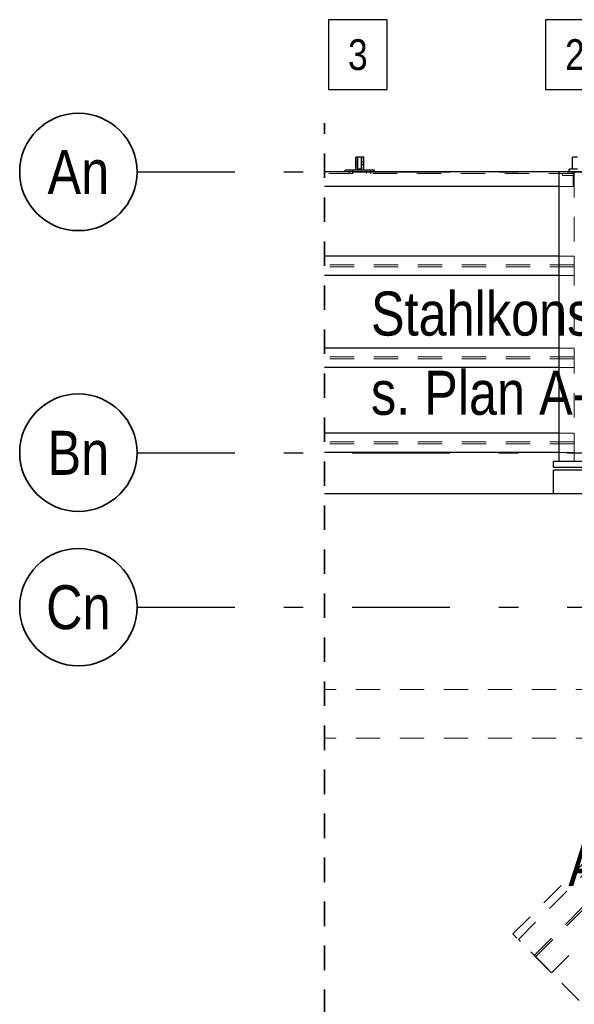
# Model space of a CAD drawing. Header units: millimetres. Extents: x -39 to 84, y 0 to 66.
# Tile 22 of 92: x -25.95 to -23.11, y 32.67 to 37.7. Entities that reach past the tile are written whole.
import ezdxf
from ezdxf.enums import TextEntityAlignment as Align

# ---------------------------------------------------------------- set-up
doc = ezdxf.new("R2010")
doc.units = ezdxf.units.MM
doc.linetypes.add('DASHDOTX2', pattern=[2, 1, -0.5, 0, -0.5])
doc.linetypes.add('HIDDEN', pattern=[0.375, 0.25, -0.125])
doc.layers.add('Achsen', color=7, linetype='Continuous', lineweight=20)
doc.styles.add('Arial Narrow', font='ARIALN.TTF')

msp = doc.modelspace()

# ---------------------------------------------------------------- linework, layer by layer
at = {"color": 2, "linetype": 'HIDDEN', "lineweight": 35, "ltscale": 0.5}
msp.add_line((-24.3870486, 23.6159084), (-24.3870486, 37.1707536), dxfattribs=at)
at = {"color": 6, "linetype": 'HIDDEN', "lineweight": 13, "ltscale": 0.5}
for p, q in [((-24.2181117, 36.9722736), (-24.2281117, 36.9722736)), ((-24.2181117, 36.9592336), (-24.2281117, 36.9592336)), ((-24.1871117, 36.9722736), (-24.1971117, 36.9722736)), ((-24.1871117, 36.9592336), (-24.1971117, 36.9592336)), ((-23.1155502, 36.9122536), (-24.3870486, 36.9122536)), ((-24.2621117, 36.9207536), (-24.2621117, 36.9307536)), ((-24.2621117, 36.9122536), (-24.2621117, 36.9207536)), ((-24.2431117, 36.9207536), (-24.2431117, 36.9307536)), ((-24.2431117, 36.9122536), (-24.2431117, 36.9207536)), ((-24.1721117, 36.9207536), (-24.1721117, 36.9307536)), ((-24.1721117, 36.9122536), (-24.1721117, 36.9207536)), ((-24.1531117, 36.9207536), (-24.1531117, 36.9307536)), ((-24.1531117, 36.9122536), (-24.1531117, 36.9207536)), ((-23.1705502, 36.9022536), (-23.1705502, 36.9122536)), ((-23.1105502, 36.9022536), (-23.1705502, 36.9022536)), ((-23.1155502, 36.8457536), (-23.1155502, 36.9207536)), ((-23.1105502, 36.9122536), (-23.1155502, 36.9122536)), ((-23.1111136, 35.4409035), (-23.1111136, 36.9207536)), ((-23.1105502, 36.9022536), (-23.1105502, 36.9122536)), ((-23.1155502, 36.8457536), (-23.1873636, 36.8457536)), ((-23.1105502, 36.4464035), (-24.3870486, 36.4464035)), ((-23.1105502, 36.4909035), (-23.1873636, 36.4909035)), ((-23.1105502, 36.3909035), (-23.1105502, 36.4909035)), ((-23.1105502, 36.4354035), (-24.3870486, 36.4354035)), ((-23.1105502, 36.3909035), (-23.1873636, 36.3909035)), ((-23.1105502, 36.0209035), (-23.1873636, 36.0209035)), ((-23.1105502, 35.9209035), (-23.1105502, 36.0209035)), ((-23.1105502, 35.9764035), (-24.3870486, 35.9764035)), ((-23.1105502, 35.9654035), (-24.3870486, 35.9654035)), ((-23.1105502, 35.9209035), (-23.1873636, 35.9209035)), ((-23.1105502, 35.5414035), (-24.3870486, 35.5414035)), ((-23.1105502, 35.5859035), (-23.1873636, 35.5859035)), ((-23.1105502, 35.4859035), (-23.1105502, 35.5859035)), ((-23.1105502, 35.5304035), (-24.3870486, 35.5304035)), ((-23.1105502, 35.4859035), (-23.1873636, 35.4859035)), ((-23.3964665, 32.9967604), (-21.1479004, 35.2458446)), ((-23.3151398, 32.9154525), (-20.9852659, 35.2458634)), ((-23.3080679, 32.9083823), (-20.9711237, 35.245865)), ((-23.2267413, 32.8270743), (-20.8084892, 35.2458838)), ((-21.6274257, 34.2758999), (-24.3870486, 34.2758999)), ((-21.6274257, 34.0258999), (-24.3870486, 34.0258999)), ((-23.4250133, 33.0253626), (-22.4244738, 34.0259021)), ((-23.085602, 32.6859514), (-23.4250133, 33.0253626)), ((-23.2267413, 32.8270743), (-23.3964665, 32.9967604))]:
    msp.add_line(p, q, dxfattribs=at)
at = {"color": 3, "linetype": 'Continuous', "lineweight": 25}
for p, q in [((-24.2181117, 36.9307536), (-24.2281117, 36.9307536)), ((-24.1871117, 36.9307536), (-24.1971117, 36.9307536))]:
    msp.add_line(p, q, dxfattribs=at)
at = {"layer": 'Achsen', "color": 3, "linetype": 'Continuous', "lineweight": 25}
for p, q in [((-24.067917, 37.6992713), (-24.367142, 37.6992713)), ((-24.367142, 37.6992713), (-24.367142, 37.3417713)), ((-24.067917, 37.3417713), (-24.067917, 37.6992713)), ((-22.9582985, 37.6992713), (-23.2575235, 37.6992713)), ((-23.2575235, 37.6992713), (-23.2575235, 37.3417713)), ((-24.367142, 37.3417713), (-24.067917, 37.3417713)), ((-23.2575235, 37.3417713), (-22.9582985, 37.3417713)), ((-24.2281117, 36.9307536), (-24.2281117, 36.9957536)), ((-24.2181117, 36.9957536), (-24.2281117, 36.9957536)), ((-24.2181117, 36.9307536), (-24.2181117, 36.9957536)), ((-24.2176117, 36.9357536), (-24.2176117, 36.9957536)), ((-24.1976117, 36.9957536), (-24.2176117, 36.9957536)), ((-24.1976117, 36.9357536), (-24.1976117, 36.9957536)), ((-24.1971117, 36.9307536), (-24.1971117, 36.9957536)), ((-24.1871117, 36.9957536), (-24.1971117, 36.9957536)), ((-24.1871117, 36.9307536), (-24.1871117, 36.9957536)), ((-23.1195117, 36.9357536), (-23.1195117, 36.9957536)), ((-23.0945117, 36.9957536), (-23.1195117, 36.9957536)), ((-23.1873636, 36.9207536), (-24.3870486, 36.9207536)), ((-24.2826117, 36.9207536), (-24.2826117, 36.9307536)), ((-24.2281117, 36.9307536), (-24.2826117, 36.9307536)), ((-24.1971117, 36.9307536), (-24.2181117, 36.9307536)), ((-24.1976117, 36.9357536), (-24.2176117, 36.9357536)), ((-24.1326117, 36.9307536), (-24.1871117, 36.9307536)), ((-24.1326117, 36.9207536), (-24.1326117, 36.9307536)), ((-23.1873636, 35.4409035), (-23.1873636, 36.9207536)), ((-23.0273636, 36.9207536), (-23.1873636, 36.9207536)), ((-23.1370117, 36.9207536), (-23.1370117, 36.9357536)), ((-23.1195117, 36.9357536), (-23.1370117, 36.9357536)), ((-23.0945117, 36.9357536), (-23.1195117, 36.9357536)), ((-23.1873636, 36.8457536), (-24.3870486, 36.8457536)), ((-23.1873636, 36.4909035), (-24.3870486, 36.4909035)), ((-23.1873636, 36.3909035), (-24.3870486, 36.3909035)), ((-23.1873636, 36.0209035), (-24.3870486, 36.0209035)), ((-23.1873636, 35.9209035), (-24.3870486, 35.9209035)), ((-23.1873636, 35.5859035), (-24.3870486, 35.5859035)), ((-23.1873636, 35.4859035), (-24.3870486, 35.4859035)), ((-23.2173636, 35.4109035), (-23.2173636, 35.4409035)), ((-23.1873636, 35.4409035), (-23.2173636, 35.4409035)), ((-23.0273636, 35.4409035), (-23.1873636, 35.4409035)), ((-22.9973636, 35.4109035), (-23.2173636, 35.4109035)), ((-23.2173636, 35.2759035), (-23.2173636, 35.3959035)), ((-22.9973636, 35.3959035), (-23.2173636, 35.3959035)), ((-20.6370713, 35.2759028), (-24.3870486, 35.2759028))]:
    msp.add_line(p, q, dxfattribs=at)
at = {"layer": 'Achsen', "color": 3, "linetype": 'DASHDOTX2', "lineweight": 25, "ltscale": 0.5}
for p, q in [((-25.3461834, 36.9208917), (-13.9133285, 36.9208917)), ((-25.3461834, 35.4858917), (-13.9133285, 35.4858917)), ((-25.3461834, 34.6958917), (-13.9133285, 34.6958917))]:
    msp.add_line(p, q, dxfattribs=at)
at = {"layer": 'Achsen', "color": 2, "linetype": 'Continuous', "lineweight": 35}
for centre in [(-25.6461834, 36.9208917), (-25.6461834, 35.4858917), (-25.6461834, 34.6958917)]:
    msp.add_circle(centre, 0.3, dxfattribs=at)

# ---------------------------------------------------------------- texts
at = {"layer": 'Achsen', "color": 2, "lineweight": 35, "style": 'Arial Narrow'}
for s, p in [('3', (-24.267142, 37.4417713)), ('2', (-23.1575235, 37.4417713))]:
    msp.add_text(s, height=0.1575, dxfattribs=at).set_placement(p)
at = {"layer": 'Achsen', "color": 4, "lineweight": 50, "style": 'Arial Narrow'}
for s, p in [('An', (-25.6461834, 36.9200643)), ('Bn', (-25.6461834, 35.4850643)), ('Cn', (-25.6461834, 34.6958917))]:
    msp.add_text(s, height=0.225, dxfattribs=at).set_placement(p, align=Align.MIDDLE_CENTER)
for s, p in [('Stahlkonstruktion Umgang', (-24.150022, 36.084462)), ('s. Plan A-K-1R-03', (-24.150022, 35.679462)), ('A-K-EG-01', (-23.1409692, 33.2701555))]:
    msp.add_text(s, height=0.225, dxfattribs=at).set_placement(p)

doc.saveas('drawing.dxf')
